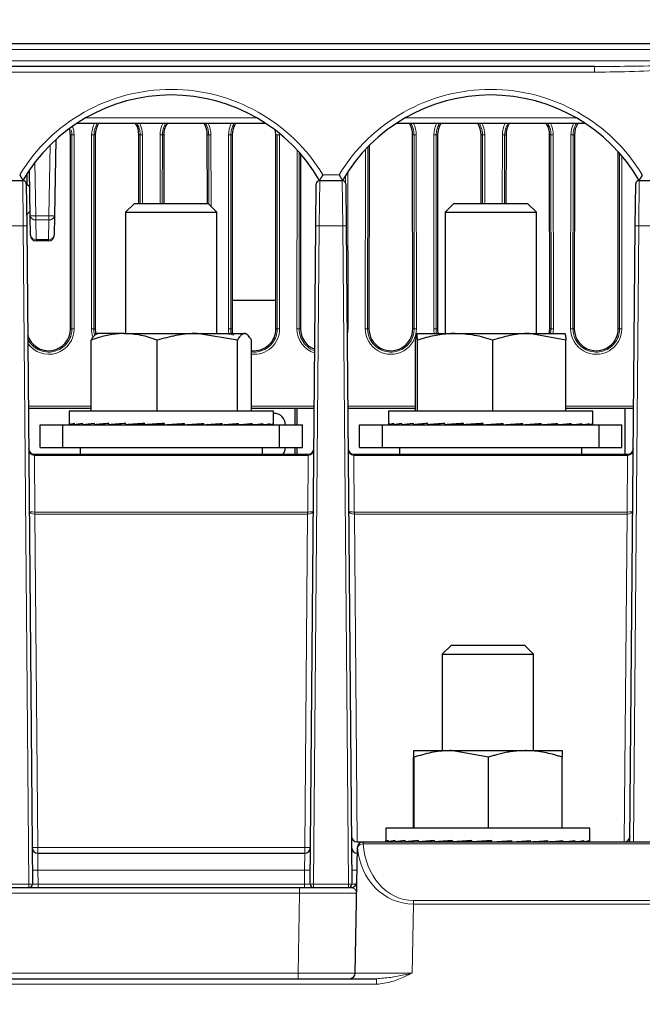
# Paper-space layout 'Blatt3' of a CAD drawing. Header units: millimetres. Extents: x 5 to 418, y 2 to 292.
# Tile 34 of 40: x 249 to 285, y 140 to 198. Entities that reach past the tile are written whole.
import ezdxf

# ---------------------------------------------------------------- set-up
doc = ezdxf.new("R2010")
doc.units = ezdxf.units.MM
doc.layers.add('SLD-0', color=7, linetype='Continuous')
doc.styles.add('SLDTEXTSTYLE0', font='TXT', dxfattribs={"width": 0.605})
doc.dimstyles.new('SLDDIMSTYLE5', dxfattribs={"dimtxt": 3.5, "dimasz": 3.302, "dimexe": 0, "dimexo": 0.0625, "dimgap": 0.875, "dimtad": 1, "dimlfac": 1.5, "dimrnd": 1e-09, "dimzin": 12, "dimdsep": 46, "dimtxsty": 'SLDTEXTSTYLE0', "dimsah": 1, "dimcen": 0.09, "dimadec": 0, "dimazin": 3, "dimtfac": 1, "dimtofl": 0, "dimtmove": 0, "dimatfit": 3, "dimfxl": 1, "dimfrac": 2, "dimtolj": 1, "dimtzin": 12, "dimarcsym": 0})

# ---------------------------------------------------------------- blocks, each defined once
blk = doc.blocks.new('_D_16')
at = {"layer": 'SLD-0', "color": 7}
for p, q in [((130.949, 139.138), (130.949, 268.927)), ((320.949, 139.138), (320.949, 268.927)), ((130.949, 267.927), (320.949, 267.927))]:
    blk.add_line(p, q, dxfattribs=at)
for points in [[(130.949, 267.927), (134.251, 267.419), (134.251, 268.435)], [(320.949, 267.927), (317.647, 268.435), (317.647, 267.419)]]:
    blk.add_solid(points, dxfattribs=at)
at = {"layer": 'SLD-0', "color": 7, "insert": (221.939, 272.438), "char_height": 3.5, "attachment_point": 1, "style": 'SLDTEXTSTYLE0'}
blk.add_mtext('285', dxfattribs=at)

psp = doc.layouts.new('Blatt3')

# ---------------------------------------------------------------- linework, layer by layer
at = {"color": 7, "linetype": 'Continuous', "lineweight": 25}
for p, q in [((162.8884, 196.4716), (289.0101, 196.4716)), ((282.511, 195.1382), (169.3874, 195.1382)), ((263.3136, 191.8049), (252.2515, 191.8049)), ((281.9803, 191.8049), (270.9182, 191.8049)), ((251.898, 179.8049), (251.8876, 191.1382)), ((253.3442, 191.1382), (253.3338, 179.8049)), ((255.8913, 187.1233), (255.8876, 191.1382)), ((257.3442, 191.1382), (257.3405, 187.1233)), ((259.8913, 187.1233), (259.8876, 191.1382)), ((261.3442, 191.1382), (261.3338, 179.8049)), ((263.898, 179.8049), (263.8876, 191.1382)), ((271.898, 179.8049), (271.8876, 191.1382)), ((273.3442, 191.1382), (273.3338, 179.8049)), ((275.8913, 187.1233), (275.8876, 191.1382)), ((277.3442, 191.1382), (277.3405, 187.1233)), ((279.898, 179.8049), (279.8876, 191.1382)), ((281.3442, 191.1382), (281.3338, 179.8049)), ((251.0412, 190.8616), (250.9635, 186.4094)), ((265.3432, 190.0225), (265.3338, 179.8049)), ((269.3436, 190.5126), (269.3338, 179.8049)), ((283.898, 179.8049), (283.8885, 190.1597)), ((249.3421, 188.8438), (249.3415, 188.2507)), ((249.5349, 186.4094), (249.4885, 189.0669)), ((247.7871, 188.4716), (249.1113, 188.4716)), ((249.3113, 188.2733), (249.3327, 185.8282)), ((249.3113, 188.2714), (249.5047, 188.1386)), ((266.2325, 185.8282), (266.2538, 188.2733)), ((266.4538, 188.4716), (267.778, 188.4716)), ((267.978, 188.2733), (267.9993, 185.8282)), ((284.8991, 185.8282), (284.9205, 188.2733)), ((285.1205, 188.4716), (286.4447, 188.4716)), ((255.6272, 187.1233), (255.1159, 186.6119)), ((255.6272, 187.1233), (259.9379, 187.1233)), ((260.4492, 186.6119), (259.9379, 187.1233)), ((274.2939, 187.1233), (273.7826, 186.6119)), ((274.2939, 187.1233), (278.6046, 187.1233)), ((279.1159, 186.6119), (278.6046, 187.1233)), ((249.5302, 186.6784), (249.3271, 186.4716)), ((255.1159, 186.6119), (255.1159, 179.5233)), ((255.1159, 186.6119), (260.4492, 186.6119)), ((260.4492, 179.5233), (260.4492, 186.6119)), ((273.7826, 186.6119), (273.7826, 179.5233)), ((273.7826, 186.6119), (279.1159, 186.6119)), ((279.1159, 179.5233), (279.1159, 186.6119)), ((249.3399, 186.4847), (249.3387, 185.1387)), ((249.5549, 185.2658), (249.5349, 186.4094)), ((250.9635, 186.4094), (250.9436, 185.2658)), ((249.3327, 185.8282), (249.6686, 147.34)), ((265.8966, 147.34), (266.2325, 185.8282)), ((267.9993, 185.8282), (268.3352, 147.34)), ((284.5848, 149.8049), (284.8991, 185.8282)), ((250.6103, 184.9382), (249.8882, 184.9382)), ((261.3353, 181.4716), (263.8965, 181.4716)), ((253.0971, 174.9899), (253.0971, 179.1362)), ((253.4492, 179.5233), (253.3895, 179.4888)), ((255.0287, 179.5233), (253.4518, 179.5233)), ((255.0287, 179.5233), (259.3032, 179.5233)), ((256.9604, 174.9899), (256.9604, 179.1362)), ((261.6459, 179.1362), (259.3032, 179.5233)), ((259.3032, 179.5233), (262.057, 179.5233)), ((261.6459, 174.9899), (261.6459, 179.1362)), ((262.1756, 179.4888), (262.1159, 179.5233)), ((262.4681, 174.9899), (262.4681, 179.1362)), ((272.0558, 174.9899), (272.0558, 179.1362)), ((272.1159, 179.5233), (272.1146, 179.5225)), ((272.1172, 179.5233), (274.3753, 179.5233)), ((272.1786, 174.9899), (272.1786, 179.1362)), ((274.3753, 179.5233), (278.7073, 179.5233)), ((276.572, 174.9899), (276.572, 179.1362)), ((280.8426, 179.1362), (278.7073, 179.5233)), ((278.7073, 179.5233), (280.7826, 179.5233)), ((280.7839, 179.5225), (280.7826, 179.5233)), ((280.8426, 174.9899), (280.8426, 179.1362)), ((253.0971, 175.1382), (249.426, 175.1382)), ((266.1392, 175.1382), (262.4681, 175.1382)), ((265.0034, 175.1382), (265.0034, 174.1899)), ((265.1283, 175.1382), (265.1283, 174.1899)), ((272.0558, 175.1382), (268.0926, 175.1382)), ((284.8058, 175.1382), (280.8426, 175.1382)), ((284.2826, 175.1382), (284.2826, 172.4716)), ((251.8159, 174.9899), (251.8159, 174.2172)), ((263.7492, 174.9899), (251.8159, 174.9899)), ((263.7492, 174.2172), (263.7492, 174.9899)), ((263.7826, 174.8566), (263.7492, 174.8566)), ((270.4826, 174.9899), (270.4826, 174.2199)), ((270.4844, 174.9899), (270.4826, 174.9899)), ((282.4159, 174.9899), (270.4844, 174.9899)), ((282.4159, 174.2199), (282.4159, 174.9899)), ((250.1159, 172.8566), (250.1159, 174.1899)), ((250.1159, 174.1899), (251.4492, 174.1899)), ((251.4492, 172.8566), (251.4492, 174.1899)), ((251.4492, 174.1899), (264.1159, 174.1899)), ((251.8292, 174.1899), (251.8658, 174.1902)), ((251.8658, 174.1899), (251.8658, 174.2699)), ((251.8658, 174.1899), (252.1298, 174.1917)), ((252.0214, 174.1899), (252.1298, 174.1907)), ((252.1298, 174.1899), (252.1298, 174.2699)), ((252.1298, 174.1899), (252.611, 174.1933)), ((252.435, 174.1899), (252.611, 174.1912)), ((252.611, 174.1899), (252.611, 174.2699)), ((252.611, 174.1899), (253.291, 174.1952)), ((253.0541, 174.1899), (253.291, 174.1919)), ((253.291, 174.1899), (253.291, 174.2699)), ((253.291, 174.1899), (254.1435, 174.1975)), ((253.5919, 174.1926), (253.5919, 174.1899)), ((254.1435, 174.1899), (254.1435, 174.2699)), ((254.1435, 174.1899), (255.1359, 174.2008)), ((255.1359, 174.1899), (255.1359, 174.2699)), ((255.1359, 174.1899), (255.9237, 174.2018)), ((256.23, 174.1899), (256.23, 174.2699)), ((256.23, 174.1899), (256.6922, 174.2018)), ((257.3838, 174.1899), (257.3838, 174.2699)), ((258.3236, 174.2018), (258.3236, 174.2542)), ((258.5529, 174.1899), (258.3236, 174.2018)), ((258.5529, 174.1899), (258.5529, 174.2699)), ((259.1239, 174.2018), (259.1239, 174.2296)), ((259.6924, 174.1899), (259.1239, 174.2018)), ((259.6924, 174.1899), (259.6924, 174.2699)), ((259.8727, 174.2018), (259.8727, 174.203)), ((260.7585, 174.1899), (259.8727, 174.2018)), ((260.7585, 174.1899), (260.7585, 174.2699)), ((261.7102, 174.1899), (260.8671, 174.1985)), ((261.7102, 174.1899), (261.7102, 174.2699)), ((262.511, 174.1899), (261.7783, 174.1961)), ((261.9732, 174.1899), (261.9732, 174.1945)), ((262.2742, 174.1899), (261.9732, 174.1926)), ((262.2742, 174.1899), (262.2742, 174.1919)), ((262.511, 174.1899), (262.511, 174.2699)), ((262.9541, 174.1899), (262.5396, 174.1931)), ((263.1301, 174.1899), (262.5497, 174.1943)), ((262.9541, 174.1899), (262.9541, 174.1912)), ((263.1301, 174.1899), (263.1301, 174.2699)), ((263.4353, 174.1899), (263.1435, 174.192)), ((263.5437, 174.1899), (263.1479, 174.1927)), ((263.4353, 174.1899), (263.4353, 174.1907)), ((263.5437, 174.1899), (263.5437, 174.2699)), ((263.6993, 174.1899), (263.5476, 174.191)), ((263.7359, 174.1899), (263.5485, 174.1912)), ((263.6993, 174.1899), (263.6993, 174.1902)), ((263.7359, 174.1899), (263.7359, 174.2699)), ((264.1159, 172.8566), (264.1159, 174.1899)), ((264.1159, 174.1899), (265.4492, 174.1899)), ((265.4492, 172.8566), (265.4492, 174.1899)), ((268.7826, 172.8566), (268.7826, 174.1899)), ((268.7826, 174.1899), (270.1159, 174.1899)), ((270.1159, 172.8566), (270.1159, 174.1899)), ((270.1159, 174.1899), (282.7826, 174.1899)), ((270.4987, 174.1899), (270.5274, 174.1901)), ((270.5274, 174.1899), (270.5274, 174.2699)), ((270.5274, 174.1899), (270.7837, 174.1917)), ((270.6987, 174.1899), (270.7837, 174.1905)), ((270.7837, 174.1899), (270.7837, 174.2699)), ((270.7837, 174.1899), (271.2577, 174.1933)), ((271.1197, 174.1899), (271.2577, 174.191)), ((271.2577, 174.1899), (271.2577, 174.2699)), ((271.2577, 174.1899), (271.9312, 174.1951)), ((271.7455, 174.1899), (271.9312, 174.1915)), ((271.9312, 174.1899), (271.9312, 174.2699)), ((271.9312, 174.1899), (272.7783, 174.1974)), ((272.2586, 174.1928), (272.2586, 174.1899)), ((272.7783, 174.1899), (272.7783, 174.2699)), ((272.7783, 174.1899), (273.7665, 174.2007)), ((273.7665, 174.1899), (273.7665, 174.2699)), ((273.7665, 174.1899), (274.565, 174.2018)), ((274.8578, 174.1899), (274.8578, 174.2699)), ((274.8578, 174.1899), (275.3315, 174.2018)), ((276.0102, 174.1899), (276.0102, 174.2699)), ((276.9622, 174.2018), (276.9622, 174.255)), ((277.1796, 174.1899), (276.9622, 174.2018)), ((277.1796, 174.1899), (277.1796, 174.2699)), ((277.7637, 174.2018), (277.7637, 174.2304)), ((278.3208, 174.1899), (277.7637, 174.2018)), ((278.3208, 174.1899), (278.3208, 174.2699)), ((278.5148, 174.2018), (278.5148, 174.2039)), ((279.3901, 174.1899), (278.5148, 174.2018)), ((279.3901, 174.1899), (279.3901, 174.2699)), ((280.3465, 174.1899), (279.5004, 174.1986)), ((280.3465, 174.1899), (280.3465, 174.2699)), ((281.153, 174.1899), (280.4157, 174.1962)), ((280.6399, 174.1899), (280.6399, 174.1943)), ((280.9673, 174.1899), (280.6399, 174.1928)), ((280.9673, 174.1899), (280.9673, 174.1915)), ((281.153, 174.1899), (281.153, 174.2699)), ((281.6408, 174.1899), (281.1846, 174.1934)), ((281.7788, 174.1899), (281.1925, 174.1943)), ((281.6408, 174.1899), (281.6408, 174.191)), ((281.7788, 174.1899), (281.7788, 174.2699)), ((282.1148, 174.1899), (281.7937, 174.1922)), ((282.1997, 174.1899), (281.7971, 174.1927)), ((282.1148, 174.1899), (282.1148, 174.1905)), ((282.1997, 174.1899), (282.1997, 174.2699)), ((282.371, 174.1899), (282.2041, 174.1911)), ((282.3997, 174.1899), (282.2049, 174.1912)), ((282.371, 174.1899), (282.371, 174.1901)), ((282.3997, 174.1899), (282.3997, 174.2699)), ((282.7826, 172.8566), (282.7826, 174.1899)), ((282.7826, 174.1899), (284.1159, 174.1899)), ((284.1159, 172.8566), (284.1159, 174.1899)), ((250.1159, 172.8566), (251.4492, 172.8566)), ((251.4492, 172.8566), (264.1159, 172.8566)), ((252.4492, 172.8566), (252.4492, 172.4716)), ((263.1159, 172.4716), (263.1159, 172.8566)), ((264.1159, 172.8566), (265.4492, 172.8566)), ((265.0034, 172.8566), (265.0034, 172.4716)), ((265.1283, 172.8566), (265.1283, 172.4716)), ((268.7826, 172.8566), (270.1159, 172.8566)), ((270.1159, 172.8566), (282.7826, 172.8566)), ((271.1159, 172.8566), (271.1159, 172.4716)), ((281.7826, 172.4716), (281.7826, 172.8566)), ((282.7826, 172.8566), (284.1159, 172.8566)), ((249.7797, 172.4716), (249.7813, 172.4716)), ((249.7813, 172.4716), (265.7838, 172.4716)), ((265.7838, 172.4001), (265.7838, 172.4716)), ((265.7838, 172.4716), (265.7855, 172.4716)), ((268.4463, 172.4716), (268.448, 172.4716)), ((268.448, 172.4716), (284.4505, 172.4716)), ((284.4505, 172.4001), (284.4505, 172.4716)), ((284.4505, 172.4716), (284.4521, 172.4716)), ((274.1492, 161.3049), (273.6159, 160.7716)), ((274.1492, 161.3049), (275.4175, 161.3049)), ((275.4175, 161.3049), (278.4159, 161.3049)), ((278.9492, 160.7716), (278.4159, 161.3049)), ((273.6159, 160.7716), (273.6159, 155.1382)), ((273.6159, 160.7716), (275.2012, 160.7716)), ((275.2012, 160.7716), (278.9492, 160.7716)), ((278.9492, 155.1382), (278.9492, 160.7716)), ((271.9493, 155.1382), (274.1412, 155.1382)), ((276.3162, 154.7512), (274.1412, 155.1382)), ((274.1412, 155.1382), (278.4744, 155.1382)), ((278.4744, 155.1382), (280.6158, 155.1382)), ((271.9325, 150.6049), (271.9325, 154.7512)), ((271.9662, 150.6049), (271.9662, 154.7512)), ((276.3162, 150.6049), (276.3162, 154.7512)), ((280.6326, 150.6049), (280.6326, 154.7512)), ((270.3159, 150.6049), (270.3159, 149.8689)), ((282.2492, 150.6049), (270.3159, 150.6049)), ((282.2492, 149.8689), (282.2492, 150.6049)), ((268.6441, 149.8049), (268.99, 149.8049)), ((268.99, 149.8049), (269.0032, 149.8049)), ((269.0032, 149.8049), (305.4688, 149.8049)), ((270.3205, 149.8049), (270.3205, 149.8849)), ((270.3205, 149.8049), (270.481, 149.806)), ((270.3892, 149.8049), (270.481, 149.8055)), ((270.481, 149.8049), (270.481, 149.8849)), ((270.481, 149.8049), (270.8644, 149.8076)), ((270.6843, 149.8049), (270.8644, 149.8062)), ((270.8644, 149.8049), (270.8644, 149.8849)), ((270.8644, 149.8049), (271.4561, 149.8093)), ((271.1946, 149.8049), (271.4561, 149.807)), ((271.4561, 149.8049), (271.4561, 149.8849)), ((271.4561, 149.8049), (272.2332, 149.8114)), ((271.9004, 149.8049), (272.0919, 149.8067)), ((272.0919, 149.8102), (272.0919, 149.8049)), ((272.2332, 149.8049), (272.2332, 149.8849)), ((272.2332, 149.8049), (273.1659, 149.8141)), ((273.1659, 149.8049), (273.1659, 149.8849)), ((273.1659, 149.8049), (274.0936, 149.8168)), ((274.2184, 149.8049), (274.2184, 149.8849)), ((274.2184, 149.8049), (274.8328, 149.8168)), ((275.3503, 149.8049), (275.3503, 149.8849)), ((275.3503, 149.8049), (275.6278, 149.8168)), ((276.4479, 149.873), (276.5179, 149.8849)), ((276.4479, 149.8168), (276.4479, 149.873)), ((276.5179, 149.8049), (276.4479, 149.8168)), ((276.5179, 149.8049), (276.5179, 149.8849)), ((277.2616, 149.8168), (277.2616, 149.856)), ((277.6765, 149.8049), (277.2616, 149.8168)), ((277.6765, 149.8049), (277.6765, 149.8849)), ((278.0377, 149.8168), (278.0377, 149.8305)), ((278.7816, 149.8049), (278.0377, 149.8168)), ((278.7816, 149.8049), (278.7816, 149.8849)), ((279.7906, 149.8049), (278.914, 149.8149)), ((279.7906, 149.8049), (279.7906, 149.8849)), ((280.6648, 149.8049), (279.8756, 149.8121)), ((280.4732, 149.8049), (280.4732, 149.8067)), ((280.6648, 149.8049), (280.6648, 149.8849)), ((281.109, 149.8049), (280.6985, 149.8083)), ((281.3706, 149.8049), (280.7157, 149.8101)), ((281.109, 149.8049), (281.109, 149.807)), ((281.3706, 149.8049), (281.3706, 149.8849)), ((281.7007, 149.8049), (281.3882, 149.8072)), ((281.8808, 149.8049), (281.3969, 149.8084)), ((281.7007, 149.8049), (281.7007, 149.8062)), ((281.8808, 149.8049), (281.8808, 149.8849)), ((282.0841, 149.8049), (281.8877, 149.8063)), ((282.1759, 149.8049), (281.8906, 149.8069)), ((282.0841, 149.8049), (282.0841, 149.8055)), ((282.1759, 149.8049), (282.1759, 149.8849)), ((282.2446, 149.8049), (282.177, 149.8054)), ((282.2446, 149.8049), (282.2446, 149.8528)), ((249.9833, 149.1382), (265.5818, 149.1382)), ((268.5285, 142.1324), (268.6567, 149.4774)), ((186.6211, 147.1382), (265.2774, 147.1382)), ((265.2774, 147.1382), (268.2883, 147.1382)), ((182.1288, 141.8049), (269.7697, 141.8049))]:
    psp.add_line(p, q, dxfattribs=at)
at = {"color": 7, "linetype": 'Continuous', "lineweight": 18}
for p, q in [((289.0451, 196.1324), (162.8533, 196.1324)), ((162.8539, 195.4658), (289.0445, 195.4658)), ((282.511, 194.8107), (169.3874, 194.8107)), ((282.511, 195.1382), (282.511, 194.8107)), ((252.7806, 192.1324), (262.7845, 192.1324)), ((271.4473, 192.1324), (281.4512, 192.1324)), ((251.8876, 191.1382), (251.9683, 191.1382)), ((251.9787, 179.8049), (251.9683, 191.1382)), ((252.1015, 191.1406), (252.1119, 179.8072)), ((253.1199, 179.8072), (253.1303, 191.1406)), ((253.2635, 191.1382), (253.2531, 179.8049)), ((253.3442, 191.1382), (253.2635, 191.1382)), ((255.8876, 191.1382), (255.9683, 191.1382)), ((255.972, 187.1233), (255.9683, 191.1382)), ((256.1015, 191.1406), (256.1052, 187.1233)), ((257.1266, 187.1233), (257.1303, 191.1406)), ((257.2635, 191.1382), (257.2598, 187.1233)), ((257.3442, 191.1382), (257.2635, 191.1382)), ((259.8876, 191.1382), (259.9683, 191.1382)), ((259.972, 187.0891), (259.9683, 191.1382)), ((260.1015, 191.1406), (260.1053, 186.9558)), ((261.1199, 179.8072), (261.1303, 191.1406)), ((261.2635, 191.1382), (261.2531, 179.8049)), ((261.3442, 191.1382), (261.2635, 191.1382)), ((263.8876, 191.1382), (263.9683, 191.1382)), ((263.9787, 179.8049), (263.9683, 191.1382)), ((264.1015, 191.1406), (264.1119, 179.8072)), ((271.8876, 191.1382), (271.9683, 191.1382)), ((271.9787, 179.8049), (271.9683, 191.1382)), ((272.1015, 191.1406), (272.1119, 179.8072)), ((273.1199, 179.8072), (273.1303, 191.1406)), ((273.2635, 191.1382), (273.2531, 179.8049)), ((273.3442, 191.1382), (273.2635, 191.1382)), ((275.8876, 191.1382), (275.9683, 191.1382)), ((275.972, 187.1233), (275.9683, 191.1382)), ((276.1015, 191.1406), (276.1052, 187.1233)), ((277.1266, 187.1233), (277.1303, 191.1406)), ((277.2635, 191.1382), (277.2598, 187.1233)), ((277.3442, 191.1382), (277.2635, 191.1382)), ((279.8876, 191.1382), (279.9683, 191.1382)), ((279.9787, 179.8049), (279.9683, 191.1382)), ((280.1015, 191.1406), (280.1119, 179.8072)), ((281.1199, 179.8072), (281.1303, 191.1406)), ((281.2635, 191.1382), (281.2531, 179.8049)), ((281.3442, 191.1382), (281.2635, 191.1382)), ((250.6303, 186.4094), (250.7023, 190.5381)), ((265.1199, 179.8072), (265.1295, 190.2608)), ((265.2625, 190.1142), (265.2531, 179.8049)), ((269.1199, 179.8072), (269.1295, 190.2901)), ((269.2628, 190.4302), (269.2531, 179.8049)), ((283.9787, 179.8049), (283.9693, 190.0688)), ((249.8139, 189.5204), (249.8682, 186.4094)), ((284.1026, 189.914), (284.1119, 179.8072)), ((268.1035, 188.9895), (268.1119, 179.8072)), ((249.1327, 185.8282), (249.1113, 188.4716)), ((266.4538, 188.4716), (266.4325, 185.8282)), ((266.6395, 188.7991), (267.5923, 188.7991)), ((267.7993, 185.8282), (267.778, 188.4716)), ((267.9709, 188.3244), (267.9705, 188.7834)), ((285.1205, 188.4716), (285.0991, 185.8282)), ((249.8682, 186.4094), (250.6303, 186.4094)), ((249.8682, 186.1755), (249.8682, 186.4094)), ((250.6303, 186.1755), (249.8682, 186.1755)), ((249.8682, 186.1755), (249.8882, 185.0318)), ((250.6103, 185.0318), (250.6303, 186.1755)), ((250.6303, 186.1755), (250.6303, 186.4094)), ((249.1327, 185.8282), (247.7658, 185.8282)), ((249.4686, 147.34), (249.1327, 185.8282)), ((266.4325, 185.8282), (266.0966, 147.34)), ((267.7993, 185.8282), (266.4325, 185.8282)), ((268.1352, 147.34), (267.7993, 185.8282)), ((285.0991, 185.8282), (284.7847, 149.8049)), ((286.466, 185.8282), (285.0991, 185.8282)), ((249.8882, 185.0318), (250.6103, 185.0318)), ((249.8882, 184.9382), (249.8882, 185.0318)), ((250.6103, 184.9382), (250.6103, 185.0318)), ((251.898, 179.8049), (251.9787, 179.8049)), ((253.3338, 179.8049), (253.2531, 179.8049)), ((261.3338, 179.8049), (261.2531, 179.8049)), ((263.898, 179.8049), (263.9787, 179.8049)), ((265.3338, 179.8049), (265.2531, 179.8049)), ((269.3338, 179.8049), (269.2531, 179.8049)), ((271.898, 179.8049), (271.9787, 179.8049)), ((273.3338, 179.8049), (273.2531, 179.8049)), ((279.898, 179.8049), (279.9787, 179.8049)), ((279.9439, 179.5233), (279.9787, 179.8049)), ((281.3338, 179.8049), (281.2531, 179.8049)), ((283.898, 179.8049), (283.9787, 179.8049)), ((249.4248, 175.2739), (253.0971, 175.2739)), ((262.4681, 175.2739), (266.1404, 175.2739)), ((268.0914, 175.2739), (272.0558, 175.2739)), ((280.8426, 175.2739), (284.807, 175.2739)), ((249.7813, 172.4001), (249.7813, 172.4716)), ((249.7813, 172.4001), (249.8102, 169.0876)), ((265.7838, 172.4001), (249.7813, 172.4001)), ((265.7549, 169.0876), (265.7838, 172.4001)), ((268.448, 172.4001), (268.448, 172.4716)), ((268.448, 172.4001), (268.4769, 169.0876)), ((284.4505, 172.4001), (268.448, 172.4001)), ((284.4216, 169.0876), (284.4505, 172.4001)), ((249.8132, 169.0876), (249.8132, 168.9608)), ((249.8132, 169.0876), (265.7519, 169.0876)), ((249.8132, 168.9608), (249.9833, 149.4687)), ((265.7519, 168.9608), (249.8132, 168.9608)), ((265.5818, 149.4687), (265.7519, 168.9608)), ((265.7519, 169.0876), (265.7519, 168.9608)), ((268.4799, 169.0876), (268.4799, 168.9608)), ((268.4799, 169.0876), (284.4186, 169.0876)), ((268.4799, 168.9608), (268.647, 149.8049)), ((284.4186, 168.9608), (268.4799, 168.9608)), ((284.2514, 149.8049), (284.4186, 168.9608)), ((284.4186, 169.0876), (284.4186, 168.9608)), ((269.0032, 149.6858), (269.0032, 149.8049)), ((305.4688, 149.6858), (269.0032, 149.6858)), ((249.9833, 149.4687), (249.9833, 149.1382)), ((249.9833, 149.4687), (265.5818, 149.4687)), ((249.9833, 149.1382), (249.9948, 148.147)), ((265.5703, 148.147), (265.5818, 149.1382)), ((265.5818, 149.4687), (265.5818, 149.1382)), ((249.9948, 148.147), (250.0019, 147.34)), ((265.5703, 148.147), (249.9948, 148.147)), ((265.5633, 147.34), (265.5703, 148.147)), ((265.2774, 146.8107), (186.6211, 146.8107)), ((247.4299, 147.34), (249.4686, 147.34)), ((249.4686, 147.34), (249.4686, 147.1382)), ((250.0019, 147.34), (250.0019, 147.1382)), ((250.0019, 147.34), (265.5633, 147.34)), ((265.1957, 142.1324), (265.2774, 146.8107)), ((265.2774, 147.1382), (265.2774, 146.8107)), ((265.5633, 147.34), (265.5633, 147.1382)), ((266.0966, 147.34), (266.0966, 147.1382)), ((266.0966, 147.34), (268.1352, 147.34)), ((268.1352, 147.34), (268.1352, 147.1382)), ((271.9318, 146.1689), (271.9318, 146.3774)), ((271.9318, 146.3774), (302.5402, 146.3774)), ((271.9318, 146.1689), (271.8613, 142.1324)), ((302.5402, 146.1689), (271.9318, 146.1689)), ((186.7028, 142.1324), (265.1957, 142.1324)), ((265.1957, 142.1324), (265.1957, 141.8049)), ((269.7697, 141.8049), (269.7697, 141.4774)), ((269.7697, 141.4774), (182.1288, 141.4774))]:
    psp.add_line(p, q, dxfattribs=at)
for centre, radius, start, end in [((257.7826, 183.4547), 10.3444, 31.107725, 148.892275), ((276.4492, 183.4547), 10.3444, 31.107725, 148.892275), ((254.6159, 191.1392), 1.4856, 153.378047, 179.947587), ((254.6159, 191.1392), 1.4856, 0.052413, 26.621953), ((258.6159, 191.1392), 1.4856, 153.378047, 179.947587), ((258.6159, 191.1392), 1.4856, 0.052413, 26.621953), ((262.6159, 191.1392), 1.4856, 153.378047, 179.947587), ((270.6159, 191.1392), 1.4856, 0.052413, 26.621953), ((274.6159, 191.1392), 1.4856, 153.378047, 179.947587), ((274.6159, 191.1392), 1.4856, 0.052413, 26.621953), ((278.6159, 191.1392), 1.4856, 153.378047, 179.947587), ((278.6159, 191.1392), 1.4856, 0.052413, 26.621953), ((282.6159, 191.1392), 1.4856, 153.378047, 179.947587), ((252.0725, 188.9907), 2.15, 89.226508, 92.775931), ((250.6159, 191.1392), 1.4856, 0.052413, 19.794965), ((253.1593, 188.9907), 2.15, 87.224069, 90.773492), ((256.0725, 188.9907), 2.15, 89.226508, 92.775931), ((257.1593, 188.9907), 2.15, 87.224069, 90.773492), ((260.0725, 188.9907), 2.15, 89.226508, 92.775931), ((261.1593, 188.9907), 2.15, 87.224069, 90.773492), ((264.0725, 188.9907), 2.15, 89.226508, 92.775931), ((272.0725, 188.9907), 2.15, 89.226508, 92.775931), ((273.1593, 188.9907), 2.15, 87.224069, 90.773492), ((276.0725, 188.9907), 2.15, 89.226508, 92.775931), ((277.1593, 188.9907), 2.15, 87.224069, 90.773492), ((280.0725, 188.9907), 2.15, 89.226508, 92.775931), ((281.1593, 188.9907), 2.15, 87.224069, 90.773492), ((249.7016, 191.1853), 4.7788, 268.001617, 271.998383), ((249.8259, 186.4695), 0.2971, 191.664583, 278.198144), ((250.7969, 191.1853), 4.7788, 268.001617, 271.998383), ((250.6726, 186.4695), 0.2971, 261.801856, 348.335417), ((249.2327, 180.0982), 5.7308, 89.000202, 90.999798), ((266.3325, 180.0982), 5.7308, 89.000202, 90.999798), ((267.8993, 180.0982), 5.7308, 89.000202, 90.999798), ((284.9991, 180.0982), 5.7308, 89.000202, 90.999798), ((249.8458, 185.3258), 0.2971, 191.664583, 278.198144), ((250.6527, 185.3258), 0.2971, 261.801856, 348.335417), ((250.6159, 179.8059), 1.496, 215.151097, 0.052413), ((252.0828, 177.6574), 2.15, 89.226508, 92.775931), ((253.149, 177.6574), 2.15, 87.224069, 90.773492), ((254.6159, 179.8059), 1.496, 179.947587, 198.278301), ((261.149, 177.6574), 2.15, 87.224069, 90.773492), ((262.6159, 179.8059), 1.496, 179.947587, 193.534297), ((262.6159, 179.8059), 1.496, 264.329009, 0.052413), ((264.0828, 177.6574), 2.15, 89.226508, 92.775931), ((265.149, 177.6574), 2.15, 87.224069, 90.773492), ((266.6159, 179.8059), 1.496, 179.947587, 252.55606), ((268.1164, 172.9768), 6.8304, 90.038439, 90.541569), ((266.6159, 179.8059), 1.496, 344.214319, 0.052413), ((269.149, 177.6574), 2.15, 87.224069, 90.773492), ((270.6159, 179.8059), 1.496, 179.947587, 0.052413), ((272.0828, 177.6574), 2.15, 89.226508, 92.775931), ((273.149, 177.6574), 2.15, 87.224069, 90.773492), ((274.6159, 179.8059), 1.496, 179.947587, 190.889494), ((280.0828, 177.6574), 2.15, 89.226508, 92.775931), ((278.6159, 179.8059), 1.496, 349.110506, 0.052413), ((281.149, 177.6574), 2.15, 87.224069, 90.773492), ((282.6159, 179.8059), 1.496, 179.947587, 0.052413), ((284.0828, 177.6574), 2.15, 89.226508, 92.775931), ((268.6275, 172.4111), 2.8427, 178.78001, 180.21999), ((287.2942, 172.4111), 2.8427, 178.78001, 180.21999), ((221.3869, 168.7762), 28.425, 0.372198, 0.627802), ((294.1782, 168.7762), 28.425, 179.372198, 179.627802), ((240.0536, 168.7762), 28.425, 0.372198, 0.627802), ((312.8449, 168.7762), 28.425, 179.372198, 179.627802), ((269.0039, 149.4723), 0.3326, 90.123406, 179.039955), ((268.9724, 149.3662), 0.3211, 84.499705, 159.646709), ((249.8166, 159.0186), 9.5514, 269.000202, 270.999798), ((265.7485, 159.0186), 9.5514, 269.000202, 270.999798), ((249.8282, 157.6969), 9.5514, 269.000202, 270.999798), ((265.737, 157.6969), 9.5514, 269.000202, 270.999798), ((268.4877, 157.1474), 9.0018, 268.984353, 270.92782), ((249.5686, 141.6101), 5.7308, 89.000202, 90.999798), ((266.9438, -330.763), 477.5766, 89.800077, 90.199923), ((265.9966, 141.6101), 5.7308, 89.000202, 90.999798), ((268.2352, 141.6101), 5.7308, 89.000202, 90.999798)]:
    psp.add_arc(centre, radius, start, end, dxfattribs=at)
at = {"color": 7, "linetype": 'Continuous', "lineweight": 25}
for centre, radius, start, end in [((257.7826, 183.4605), 10.0111, 30.036721, 149.963279), ((276.4492, 183.4605), 10.0111, 30.036721, 149.963279), ((254.6159, 191.1371), 1.2717, 148.322485, 179.947587), ((254.6159, 191.1371), 1.2717, 0.052413, 31.677515), ((258.6159, 191.1371), 1.2717, 148.322485, 179.947587), ((258.6159, 191.1371), 1.2717, 0.052413, 31.677515), ((262.6159, 191.1371), 1.2717, 148.322485, 179.947587), ((270.6159, 191.1371), 1.2717, 0.052413, 31.677515), ((274.6159, 191.1371), 1.2717, 148.322485, 179.947587), ((274.6159, 191.1371), 1.2717, 0.052413, 31.677515), ((278.6159, 191.1371), 1.2717, 148.322485, 179.947587), ((278.6159, 191.1371), 1.2717, 0.052413, 31.677515), ((282.6159, 191.1371), 1.2717, 148.322485, 179.947587), ((250.6159, 191.1371), 1.2717, 0.052413, 17.087165), ((262.6159, 191.1371), 1.2717, 0.052413, 12.799886), ((249.1113, 188.2716), 0.2, 0.5, 90), ((249.4477, 188.3787), 0.3333, 149.553581, 163.800562), ((266.4538, 188.2716), 0.2, 90, 179.5), ((266.1175, 188.3787), 0.3333, 16.203968, 30.503197), ((267.778, 188.2716), 0.2, 0.5, 90), ((268.1143, 188.3787), 0.3333, 149.553581, 163.800564), ((285.1205, 188.2716), 0.2, 90, 179.5), ((284.7841, 188.3787), 0.3333, 16.203053, 30.489612), ((249.8882, 185.2716), 0.3333, 181, 270), ((250.6103, 185.2716), 0.3333, 270, 359), ((250.6159, 179.8037), 1.2821, 196.792213, 0.052413), ((254.6159, 179.8037), 1.2821, 179.947587, 196.037846), ((262.6159, 179.8037), 1.2821, 179.947587, 197.310667), ((262.6159, 179.8037), 1.2821, 263.379067, 0.052413), ((266.6159, 179.8037), 1.2821, 179.947587, 249.619062), ((270.6159, 179.8037), 1.2821, 179.947587, 0.052413), ((274.6159, 179.8037), 1.2821, 179.947587, 192.636634), ((278.6159, 179.8037), 1.2821, 347.363366, 0.052413), ((282.6159, 179.8037), 1.2821, 179.947587, 0.052413), ((263.7826, 174.1899), 0.6667, 0, 90), ((249.7797, 172.8049), 0.3333, 180.5, 270), ((263.7826, 172.8566), 0.6667, 324.723587, 0), ((265.7855, 172.8049), 0.3333, 270, 359.5), ((268.4463, 172.8049), 0.3333, 180.5, 270), ((284.4521, 172.8049), 0.3333, 270, 359.5), ((246.9376, 172.4111), 2.8427, 359.78001, 1.21999), ((265.6043, 172.4111), 2.8427, 359.78001, 1.21999), ((268.6441, 150.1382), 0.3333, 180.5, 270), ((268.99, 149.4716), 0.3333, 90, 179), ((284.2543, 150.1382), 0.3333, 270, 359.5), ((249.9833, 149.4716), 0.3333, 180.5, 270), ((265.5818, 149.4716), 0.3333, 270, 359.5), ((268.65, 149.4716), 0.3333, 180.5, 270), ((268.2883, 147.4716), 0.3333, 270, 359), ((249.4686, 147.3382), 0.2, 270, 0.5), ((266.0966, 147.3382), 0.2, 179.5, 270), ((268.1352, 147.3382), 0.2, 270, 0.5), ((268.1952, 142.1382), 0.3333, 270, 359)]:
    psp.add_arc(centre, radius, start, end, dxfattribs=at)
for centre, major_axis, ratio, start_param, end_param in [((257.7826, 174.2299), (5.9667, 0.0128), 0.0683615, 3.0119747, 3.2083242), ((257.7826, 174.2299), (5.9667, 0.0925), 0.0666148, 2.8147393, 3.0110889), ((257.7826, 174.2299), (5.9667, 0.1685), 0.0622895, 2.6176631, 2.8140126), ((257.7826, 174.2299), (5.9667, 0.238), 0.0555636, 2.420857, 2.6172066), ((257.7826, 174.2299), (5.9667, 0.2981), 0.0467094, 2.2243898, 2.4207394), ((257.7826, 174.2299), (5.9667, 0.3467), 0.0360786, 2.0282776, 2.2246272), ((257.7826, 174.2299), (5.9667, 0.382), 0.024085, 1.8324827, 2.0288322), ((257.7826, 174.2299), (4.1907, 0.2683), 0.024085, 1.9487704, 2.0288322), ((257.7826, 174.2299), (5.9667, 0.4026), 0.0111868, 1.6369201, 1.8332696), ((257.7826, 174.2299), (4.1907, 0.2828), 0.0111868, 1.6653363, 1.8332696), ((257.7826, 174.2299), (5.9667, 0.4079), 0.0021302, 4.6453648, 4.8417143), ((257.7826, 174.2299), (5.9667, 0.3977), 0.0153675, 4.8408358, 5.0371853), ((257.7826, 174.2299), (5.9667, 0.3722), 0.0280292, 5.0364608, 5.2328103), ((257.7826, 174.2299), (5.9667, 0.3326), 0.0396363, 5.2323497, 5.4286993), ((257.7826, 174.2299), (5.9667, 0.2801), 0.0497431, 5.4285735, 5.6249231), ((257.7826, 174.2299), (5.9667, 0.2167), 0.0579536, 5.6251531, 5.8215026), ((257.7826, 174.2299), (5.9667, 0.1449), 0.0639395, 5.822055, 6.0184046), ((257.7826, 174.2299), (5.9667, 0.0674), 0.0674572, 6.0191957, 6.2155452), ((257.7826, 174.2299), (5.9667, -0.0128), 0.0683615, 6.2164537, 6.2833323), ((276.4492, 174.2299), (5.9667, 0.0101), 0.0683745, 3.0187674, 3.2151169), ((276.4492, 174.2299), (5.9667, 0.0898), 0.0667185, 2.8215289, 3.0178784), ((276.4492, 174.2299), (5.9667, 0.166), 0.0624797, 2.6244451, 2.8207946), ((276.4492, 174.2299), (5.9667, 0.2357), 0.0558324, 2.4276283, 2.6239779), ((276.4492, 174.2299), (5.9667, 0.2962), 0.0470461, 2.2311489, 2.4274984), ((276.4492, 174.2299), (5.9667, 0.3452), 0.0364699, 2.0350248, 2.2313743), ((276.4492, 174.2299), (5.9667, 0.381), 0.0245158, 1.83922, 2.0355696), ((276.4492, 174.2299), (4.1907, 0.2676), 0.0245158, 1.9587645, 2.0355696), ((276.4492, 174.2299), (5.9667, 0.4021), 0.0116407, 1.6436513, 1.8400008), ((276.4492, 174.2299), (4.1907, 0.2824), 0.0116407, 1.6749574, 1.8400008), ((276.4492, 174.2299), (5.9667, 0.408), 0.0016701, 4.6386353, 4.8349848), ((276.4492, 174.2299), (5.9667, 0.3983), 0.0149185, 4.8341032, 5.0304528), ((276.4492, 174.2299), (5.9667, 0.3734), 0.027608, 5.0297209, 5.2260705), ((276.4492, 174.2299), (5.9667, 0.3342), 0.0392591, 5.2255993, 5.4219489), ((276.4492, 174.2299), (5.9667, 0.2821), 0.0494245, 5.421811, 5.6181605), ((276.4492, 174.2299), (5.9667, 0.2191), 0.0577062, 5.6183785, 5.8147281), ((276.4492, 174.2299), (5.9667, 0.1475), 0.0637733, 5.8152705, 6.01162), ((276.4492, 174.2299), (5.9667, 0.0701), 0.067379, 6.0124047, 6.2087543), ((276.4492, 174.2299), (5.9667, -0.0101), 0.0683745, 6.2096611, 6.2833006), ((276.2826, 149.8449), (5.9667, -0.0241), 0.0682763, 3.1024121, 3.141868), ((276.2826, 149.8449), (5.9667, 0.0562), 0.0677425, 2.9051486, 3.1014981), ((276.2826, 149.8449), (5.9667, 0.1343), 0.0645835, 2.7079836, 2.9043331), ((276.2826, 149.8449), (5.9667, 0.2071), 0.0589298, 2.5110423, 2.7073918), ((276.2826, 149.8449), (5.9667, 0.2718), 0.051012, 2.3144145, 2.510764), ((276.2826, 149.8449), (5.9667, 0.326), 0.0411476, 2.118141, 2.3144905), ((276.2826, 149.8449), (5.9667, 0.3675), 0.0297242, 1.9222085, 2.1185581), ((276.2826, 149.8449), (4.1907, 0.2581), 0.0297242, 2.0839858, 2.1185581), ((276.2826, 149.8449), (5.9667, 0.395), 0.0171816, 1.7265525, 1.922902), ((276.2826, 149.8449), (4.1907, 0.2774), 0.0171816, 1.7940057, 1.922902), ((276.2826, 149.8449), (5.9667, 0.4074), 0.0039952, 1.5310676, 1.7274172), ((276.2826, 149.8449), (4.1907, 0.2861), 0.0039952, 1.5310676, 1.7274172), ((276.2826, 149.8449), (5.9667, 0.4043), 0.0093407, 4.751212, 4.9475616), ((276.2826, 149.8449), (5.9667, 0.3857), 0.0223271, 4.946751, 5.1431006), ((276.2826, 149.8449), (5.9667, 0.3525), 0.0344754, 5.1425075, 5.338857), ((276.2826, 149.8449), (5.9667, 0.3056), 0.0453226, 5.338572, 5.5349215), ((276.2826, 149.8449), (5.9667, 0.247), 0.0544476, 5.5349893, 5.7313389), ((276.2826, 149.8449), (5.9667, 0.1787), 0.0614891, 5.731751, 5.9281005), ((276.2826, 149.8449), (5.9667, 0.1034), 0.0661626, 5.9287954, 6.1251449), ((276.2826, 149.8449), (5.9667, 0.0241), 0.0682763, 6.1260164, 6.28291)]:
    psp.add_ellipse(centre, major_axis=major_axis, ratio=ratio, start_param=start_param, end_param=end_param, dxfattribs=at)
at = {"color": 7, "linetype": 'Continuous', "lineweight": 18}
for centre, major_axis, ratio, start_param, end_param in [((249.7797, 172.8049), (-0.0035, 0.4048), 0.8234953, 1.5707963, 3.132866), ((265.7855, 172.8049), (0.0035, 0.4048), 0.8234953, 3.1503193, 4.712389), ((268.4463, 172.8049), (-0.0035, 0.4048), 0.8234953, 1.5707963, 3.132866), ((284.4521, 172.8049), (0.0035, 0.4048), 0.8234953, 3.1503193, 4.712389), ((249.7843, 172.2716), (0.3334, -0.0026), 0.3855756, 1.5827298, 1.5858471), ((265.7808, 172.2716), (0.3334, 0.0026), 0.3855756, 1.5557455, 1.5588629), ((268.451, 172.2716), (0.3334, -0.0026), 0.3855756, 1.5827298, 1.5858471), ((284.4475, 172.2716), (0.3334, 0.0026), 0.3855756, 1.5557455, 1.5588629), ((249.8115, 169.1552), (0.3333, 0.0029), 0.5831464, 3.1415927, 4.7067796), ((249.8115, 169.1552), (0.3333, 0.0029), 0.2027182, 3.1415927, 4.7067796), ((249.8188, 168.4453), (-0.0182, 0.6421), 0.8301663, 6.2596996, 6.2652328), ((249.8188, 168.3168), (-0.0089, 0.644), 0.5174996, 6.2732883, 6.2788215), ((265.7463, 168.4453), (0.0182, 0.6421), 0.8301663, 0.0179526, 0.0234857), ((265.7463, 168.3168), (0.0089, 0.644), 0.5174996, 0.0043638, 0.009897), ((265.7536, 169.1552), (0.3333, -0.0029), 0.5831464, 4.7179983, 6.2831853), ((265.7536, 169.1552), (0.3333, -0.0029), 0.2027182, 4.7179983, 6.2831853), ((268.4782, 169.1552), (0.3333, 0.0029), 0.5831464, 3.1415927, 4.7067796), ((268.4782, 169.1552), (0.3333, 0.0029), 0.2027182, 3.1415927, 4.7067796), ((268.4855, 168.4453), (-0.0182, 0.6421), 0.8301663, 6.2596996, 6.2652328), ((268.4855, 168.3168), (-0.0089, 0.644), 0.5174996, 6.2732883, 6.2788215), ((284.413, 168.4453), (0.0182, 0.6421), 0.8301663, 0.0179526, 0.0234857), ((284.413, 168.3168), (0.0089, 0.644), 0.5174996, 0.0043638, 0.009897), ((284.4203, 169.1552), (0.3333, -0.0029), 0.5831464, 4.7179983, 6.2831853), ((284.4203, 169.1552), (0.3333, -0.0029), 0.2027182, 4.7179983, 6.2831853), ((271.9965, 150.0292), (0.1984, 3.6481), 0.8208541, 1.7095595, 3.186206), ((271.9905, 149.4716), (3.3337, -0.0058), 0.0017445, 3.0477199, 3.1415652), ((271.9965, 149.8149), (0.3577, 3.6313), 0.9129296, 1.7530363, 3.2296827), ((250.0019, 147.3382), (0.3334, -0.0017), 0.0052347, 1.5709456, 3.1416657), ((265.5632, 147.3382), (0.3334, 0.0017), 0.0052347, 6.2831122, 7.8538324), ((268.6686, 147.3382), (0.3334, -0.0017), 0.0052347, 1.7941747, 3.1416657), ((265.1948, 142.1382), (3.3337, -0.0058), 0.0017445, 4.7126662, 6.2831579), ((271.8625, 142.1382), (3.3339, 0.0058), 0.0017443, 3.1415592, 4.7120509)]:
    psp.add_ellipse(centre, major_axis=major_axis, ratio=ratio, start_param=start_param, end_param=end_param, dxfattribs=at)
for points, knots in [([(289.0445, 195.4658), (289.0443, 195.4636), (289.0437, 195.4586), (289.0366, 195.4475), (289.013, 195.4305), (288.9053, 195.3892), (288.4333, 195.3126), (286.4951, 195.1701), (284.4234, 195.1414), (282.7234, 195.1386), (282.511, 195.1382)], [0, 0, 0, 0, 0.001002, 0.0022535, 0.0058552, 0.014075, 0.0546851, 0.2232057, 0.9029436, 1, 1, 1, 1]), ([(289.0796, 195.4658), (289.0784, 195.4565), (289.0758, 195.4354), (289.0508, 195.3987), (288.9494, 195.3176), (288.4728, 195.1588), (286.5297, 194.8795), (284.4342, 194.8169), (282.7244, 194.8114), (282.511, 194.8107)], [0, 0, 0, 0, 0.0041607, 0.0094589, 0.0193629, 0.0621266, 0.2310533, 0.9040576, 1, 1, 1, 1]), ([(253.4528, 191.8049), (253.3937, 191.6934), (253.2829, 191.4842), (253.2696, 191.2483), (253.2635, 191.1382)], [0, 0, 0, 0, 0.5333107, 1, 1, 1, 1]), ([(255.9683, 191.1382), (255.9639, 191.2282), (255.9522, 191.462), (255.8501, 191.6743), (255.7872, 191.8049)], [0, 0, 0, 0, 0.3845587, 1, 1, 1, 1]), ([(257.4528, 191.8049), (257.3937, 191.6934), (257.2829, 191.4842), (257.2696, 191.2483), (257.2635, 191.1382)], [0, 0, 0, 0, 0.5333107, 1, 1, 1, 1]), ([(259.9683, 191.1382), (259.9639, 191.2282), (259.9522, 191.462), (259.8501, 191.6743), (259.7872, 191.8049)], [0, 0, 0, 0, 0.3845587, 1, 1, 1, 1]), ([(261.4528, 191.8049), (261.3937, 191.6934), (261.2829, 191.4842), (261.2696, 191.2483), (261.2635, 191.1382)], [0, 0, 0, 0, 0.5333107, 1, 1, 1, 1]), ([(271.9683, 191.1382), (271.9639, 191.2282), (271.9522, 191.462), (271.8501, 191.6743), (271.7872, 191.8049)], [0, 0, 0, 0, 0.3845587, 1, 1, 1, 1]), ([(273.4528, 191.8049), (273.3937, 191.6934), (273.2829, 191.4842), (273.2696, 191.2483), (273.2635, 191.1382)], [0, 0, 0, 0, 0.5333107, 1, 1, 1, 1]), ([(275.9683, 191.1382), (275.9639, 191.2282), (275.9522, 191.462), (275.8501, 191.6743), (275.7872, 191.8049)], [0, 0, 0, 0, 0.3845587, 1, 1, 1, 1]), ([(277.4528, 191.8049), (277.3937, 191.6934), (277.2829, 191.4842), (277.2696, 191.2483), (277.2635, 191.1382)], [0, 0, 0, 0, 0.5333107, 1, 1, 1, 1]), ([(279.9683, 191.1382), (279.9639, 191.2282), (279.9522, 191.462), (279.8501, 191.6743), (279.7872, 191.8049)], [0, 0, 0, 0, 0.3845587, 1, 1, 1, 1]), ([(281.4528, 191.8049), (281.3937, 191.6934), (281.2829, 191.4842), (281.2696, 191.2483), (281.2635, 191.1382)], [0, 0, 0, 0, 0.5333107, 1, 1, 1, 1]), ([(251.9683, 191.1382), (251.9696, 191.2296), (251.9711, 191.333), (251.9332, 191.4271), (251.9287, 191.4381)], [0, 0, 0, 0, 0.8825517, 1, 1, 1, 1]), ([(249.3901, 179.2476), (249.4059, 179.2012), (249.4713, 179.0098), (249.7274, 178.7439), (250.1215, 178.5043), (250.5813, 178.4153), (251.0421, 178.4817), (251.4562, 178.6974), (251.7729, 179.0375), (251.9514, 179.427), (251.9706, 179.6924), (251.9787, 179.8049)], [0, 0, 0, 0, 0.03975339, 0.16391145, 0.28805014, 0.41216675, 0.53626821, 0.66036811, 0.78448072, 0.90861471, 1, 1, 1, 1]), ([(253.2531, 179.8049), (253.2536, 179.7141), (253.2544, 179.5849), (253.3046, 179.4674), (253.3196, 179.4324)], [0, 0, 0, 0, 0.702792, 1, 1, 1, 1]), ([(261.2531, 179.8049), (261.2531, 179.714), (261.2531, 179.593), (261.2993, 179.4829), (261.3107, 179.4555)], [0, 0, 0, 0, 0.7514936, 1, 1, 1, 1]), ([(262.4681, 178.4634), (262.5058, 178.4549), (262.6926, 178.4123), (263.0434, 178.4893), (263.4558, 178.6953), (263.773, 179.0381), (263.9514, 179.4269), (263.9706, 179.6924), (263.9787, 179.8049)], [0, 0, 0, 0, 0.05061776, 0.25104828, 0.45147628, 0.65192479, 0.85240786, 1, 1, 1, 1]), ([(265.2531, 179.8049), (265.2583, 179.7156), (265.2724, 179.4738), (265.4206, 179.0946), (265.7232, 178.7514), (265.9943, 178.5545), (266.1566, 178.5245), (266.1687, 178.5222)], [0, 0, 0, 0, 0.1596893, 0.4324734, 0.7052515, 0.977987, 1, 1, 1, 1]), ([(269.2531, 179.8049), (269.2583, 179.7155), (269.2723, 179.4734), (269.4212, 179.0973), (269.7207, 178.7413), (270.1233, 178.505), (270.5808, 178.4151), (271.0422, 178.4817), (271.4561, 178.6973), (271.7729, 179.0375), (271.9514, 179.427), (271.9706, 179.6924), (271.9787, 179.8049)], [0, 0, 0, 0, 0.0628165, 0.1701206, 0.2774225, 0.3847075, 0.4919735, 0.5992264, 0.706478, 0.8137405, 0.9210216, 1, 1, 1, 1]), ([(273.2531, 179.8049), (273.2509, 179.7135), (273.2485, 179.6165), (273.2829, 179.5283), (273.2849, 179.5233)], [0, 0, 0, 0, 0.9434327, 1, 1, 1, 1]), ([(281.2531, 179.8049), (281.2583, 179.7155), (281.2723, 179.4734), (281.4212, 179.0973), (281.7207, 178.7413), (282.1233, 178.505), (282.5808, 178.4151), (283.0422, 178.4817), (283.4561, 178.6973), (283.7729, 179.0375), (283.9514, 179.427), (283.9706, 179.6924), (283.9787, 179.8049)], [0, 0, 0, 0, 0.0628165, 0.1701206, 0.2774225, 0.3847075, 0.4919735, 0.5992264, 0.706478, 0.8137405, 0.9210216, 1, 1, 1, 1]), ([(268.2883, 147.1382), (268.36, 147.1184), (268.5013, 147.0792), (268.5935, 146.9353), (268.6101, 146.8477), (268.6102, 146.8146), (268.6102, 146.8114), (268.6102, 146.8107)], [0, 0, 0, 0, 0.3948771, 0.7777329, 0.9782923, 0.995594, 1, 1, 1, 1]), ([(271.8613, 142.1324), (271.8587, 142.1312), (271.718, 142.0649), (271.3284, 141.8844), (270.6528, 141.586), (270.0742, 141.5148), (269.7697, 141.4774)], [0, 0, 0, 0, 0.0040561, 0.2115187, 0.5851182, 1, 1, 1, 1]), ([(269.7697, 141.8049), (270.0433, 141.8248), (270.5822, 141.8639), (271.2658, 142.0079), (271.6872, 142.0955), (271.843, 142.1285), (271.8583, 142.1318), (271.8613, 142.1324)], [0, 0, 0, 0, 0.3948771, 0.7777329, 0.9782923, 0.995594, 1, 1, 1, 1])]:
    psp.add_open_spline(points, degree=3, knots=knots, dxfattribs=at)
at = {"color": 7, "linetype": 'Continuous', "lineweight": 25}
for points, knots in [([(248.9257, 188.7991), (248.9262, 188.7982), (248.9468, 188.7618), (248.9874, 188.6903), (249.0407, 188.5977), (249.0818, 188.5274), (249.1096, 188.4808), (249.1138, 188.4746), (249.1159, 188.4716)], [0, 0, 0, 0, 0.00579699, 0.22566016, 0.4429351, 0.63533089, 0.81746589, 1, 1, 1, 1]), ([(266.6395, 188.7991), (266.6389, 188.7982), (266.6184, 188.7618), (266.5777, 188.6903), (266.5244, 188.5977), (266.4833, 188.5274), (266.4556, 188.4808), (266.4514, 188.4746), (266.4492, 188.4716)], [0, 0, 0, 0, 0.005797, 0.2256602, 0.4429351, 0.6353309, 0.8174659, 1, 1, 1, 1]), ([(267.5923, 188.7991), (267.5929, 188.7982), (267.6134, 188.7618), (267.654, 188.6903), (267.7074, 188.5977), (267.7485, 188.5274), (267.7762, 188.4808), (267.7804, 188.4746), (267.7826, 188.4716)], [0, 0, 0, 0, 0.005797, 0.2256602, 0.4429351, 0.6353309, 0.8174659, 1, 1, 1, 1]), ([(285.3061, 188.7991), (285.3056, 188.7982), (285.285, 188.7618), (285.2444, 188.6903), (285.1911, 188.5977), (285.15, 188.5274), (285.1222, 188.4808), (285.118, 188.4746), (285.1159, 188.4716)], [0, 0, 0, 0, 0.00579699, 0.22566016, 0.4429351, 0.63533089, 0.81746589, 1, 1, 1, 1]), ([(255.0287, 179.5233), (254.983, 179.5228), (254.8764, 179.5219), (254.6454, 179.5097), (254.3294, 179.4744), (253.9399, 179.3992), (253.6013, 179.3078), (253.3189, 179.2171), (253.171, 179.1632), (253.0971, 179.1362)], [0, 0, 0, 0, 0.07003776, 0.16295831, 0.35358958, 0.5549217, 0.76501914, 0.88247035, 1, 1, 1, 1]), ([(253.0971, 179.1362), (253.1121, 179.162), (253.1421, 179.2135), (253.2029, 179.306), (253.2792, 179.4033), (253.371, 179.4835), (253.4473, 179.5191), (253.493, 179.5222), (253.5081, 179.5233)], [0, 0, 0, 0, 0.112139, 0.2243413, 0.4506895, 0.671973, 0.8909514, 1, 1, 1, 1]), ([(256.9604, 179.1362), (256.6467, 179.2444), (256.0135, 179.4627), (255.359, 179.503), (255.0287, 179.5233)], [0, 0, 0, 0, 0.49545796, 1, 1, 1, 1]), ([(259.3032, 179.5233), (259.2477, 179.5228), (258.8271, 179.5193), (258.0343, 179.4348), (257.3206, 179.2363), (256.9604, 179.1362)], [0, 0, 0, 0, 0.0700769, 0.5307777, 1, 1, 1, 1]), ([(262.057, 179.5233), (262.0436, 179.5225), (262.0135, 179.5207), (261.9666, 179.5051), (261.913, 179.475), (261.8561, 179.4282), (261.7961, 179.3631), (261.7411, 179.2896), (261.691, 179.2135), (261.661, 179.162), (261.6459, 179.1362)], [0, 0, 0, 0, 0.0962048, 0.2167623, 0.3375099, 0.4828131, 0.6291309, 0.7756756, 0.887804, 1, 1, 1, 1]), ([(262.4681, 179.1362), (262.4535, 179.1611), (262.41, 179.2358), (262.3367, 179.3421), (262.2478, 179.4411), (262.1713, 179.495), (262.1076, 179.5196), (262.0739, 179.522), (262.057, 179.5233)], [0, 0, 0, 0, 0.10846924, 0.32522656, 0.54152332, 0.75761801, 0.87871022, 1, 1, 1, 1]), ([(272.1172, 179.5233), (272.1147, 179.522), (272.1097, 179.5196), (272.1017, 179.499), (272.0938, 179.4658), (272.0854, 179.416), (272.0774, 179.3557), (272.0693, 179.2822), (272.0623, 179.2103), (272.0578, 179.1589), (272.0558, 179.1362)], [0, 0, 0, 0, 0.1210837, 0.2423676, 0.3834295, 0.501381, 0.6521164, 0.7767646, 0.9015247, 1, 1, 1, 1]), ([(272.1786, 179.1362), (272.1763, 179.162), (272.1719, 179.2135), (272.1628, 179.306), (272.1514, 179.4033), (272.1377, 179.4835), (272.1263, 179.5191), (272.1195, 179.5222), (272.1172, 179.5233)], [0, 0, 0, 0, 0.11213898, 0.2243413, 0.45068946, 0.67197301, 0.89095141, 1, 1, 1, 1]), ([(274.3753, 179.5233), (274.3232, 179.5228), (274.2021, 179.5219), (273.9394, 179.5097), (273.58, 179.4744), (273.1371, 179.3992), (272.752, 179.3078), (272.4308, 179.2171), (272.2627, 179.1632), (272.1786, 179.1362)], [0, 0, 0, 0, 0.0700378, 0.1629583, 0.3535896, 0.5549217, 0.7650191, 0.8824703, 1, 1, 1, 1]), ([(276.572, 179.1362), (276.2152, 179.2444), (275.4952, 179.4627), (274.7508, 179.503), (274.3753, 179.5233)], [0, 0, 0, 0, 0.49545796, 1, 1, 1, 1]), ([(278.7073, 179.5233), (278.6567, 179.5228), (278.2734, 179.5193), (277.5507, 179.4348), (276.9002, 179.2363), (276.572, 179.1362)], [0, 0, 0, 0, 0.0700769, 0.5307777, 1, 1, 1, 1]), ([(280.7813, 179.5233), (280.7833, 179.5225), (280.7878, 179.5207), (280.7948, 179.5051), (280.8028, 179.475), (280.8113, 179.4282), (280.8202, 179.3631), (280.8284, 179.2896), (280.8359, 179.2135), (280.8404, 179.162), (280.8426, 179.1362)], [0, 0, 0, 0, 0.0962048, 0.2167623, 0.3375099, 0.4828131, 0.6291309, 0.7756756, 0.887804, 1, 1, 1, 1]), ([(271.9493, 155.1382), (271.9489, 155.1378), (271.948, 155.1369), (271.946, 155.1247), (271.9432, 155.0894), (271.9398, 155.0142), (271.9369, 154.9228), (271.9344, 154.8321), (271.9331, 154.7782), (271.9325, 154.7512)], [0, 0, 0, 0, 0.0700378, 0.1629583, 0.3535896, 0.5549217, 0.7650191, 0.8824703, 1, 1, 1, 1]), ([(271.9662, 154.7512), (271.9634, 154.8594), (271.9579, 155.0777), (271.9522, 155.118), (271.9493, 155.1382)], [0, 0, 0, 0, 0.495458, 1, 1, 1, 1]), ([(274.1412, 155.1382), (274.0897, 155.1378), (273.6992, 155.1343), (272.9631, 155.0498), (272.3005, 154.8513), (271.9662, 154.7512)], [0, 0, 0, 0, 0.0700769, 0.5307777, 1, 1, 1, 1]), ([(278.4744, 155.1382), (278.4042, 155.1375), (278.2458, 155.1357), (277.9996, 155.12), (277.7184, 155.09), (277.4198, 155.0432), (277.1047, 154.9781), (276.8157, 154.9046), (276.5528, 154.8285), (276.3951, 154.777), (276.3162, 154.7512)], [0, 0, 0, 0, 0.09620484, 0.21676228, 0.33750987, 0.48281312, 0.62913094, 0.77567562, 0.88780404, 1, 1, 1, 1]), ([(280.6326, 154.7512), (280.5564, 154.7761), (280.3278, 154.8508), (279.9428, 154.9571), (279.4762, 155.056), (279.0744, 155.11), (278.7401, 155.1346), (278.563, 155.137), (278.4744, 155.1382)], [0, 0, 0, 0, 0.10846924, 0.32522656, 0.54152332, 0.75761801, 0.87871022, 1, 1, 1, 1]), ([(280.6158, 155.1382), (280.6162, 155.1378), (280.6173, 155.1367), (280.6196, 155.121), (280.6222, 155.0821), (280.6248, 155.0224), (280.6268, 154.9677), (280.6288, 154.9038), (280.6307, 154.8321), (280.632, 154.7782), (280.6326, 154.7512)], [0, 0, 0, 0, 0.07003662, 0.18494934, 0.41522731, 0.53148154, 0.64786418, 0.76502296, 0.88247225, 1, 1, 1, 1])]:
    psp.add_open_spline(points, degree=3, knots=knots, dxfattribs=at)

# ---------------------------------------------------------------- dimensions: what is measured, and where the dimension line sits
at = {"layer": 'SLD-0', "color": 7}
dim = psp.add_linear_dim(base=(320.9492, 267.9266), p1=(130.9492, 139.1382), p2=(320.9492, 139.1382), dimstyle='SLDDIMSTYLE5', dxfattribs=at)
dim.commit()
dim.dimension.update_dxf_attribs({"geometry": '_D_16', "text_midpoint": (225.9492, 267.9266), "dimtype": 160})

doc.saveas('drawing.dxf')
